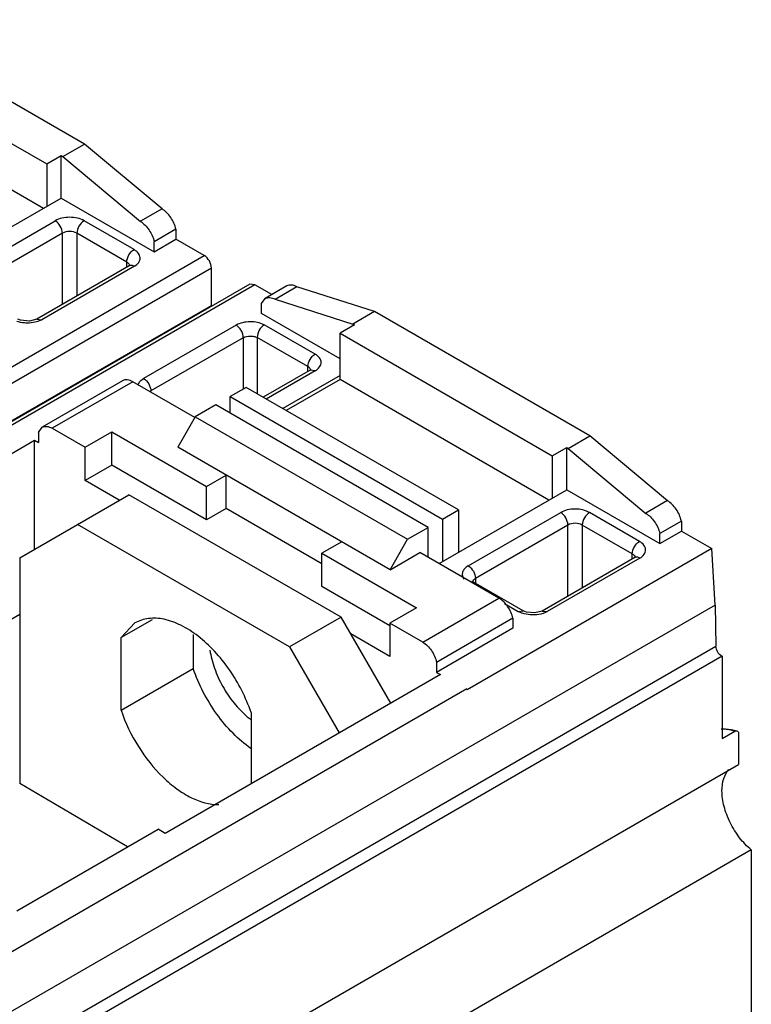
# Model space of a CAD drawing. Header units: millimetres. Extents: x 24 to 183, y 39 to 250.
# Tile 6 of 6: x 148 to 183, y 172 to 221. Entities that reach past the tile are written whole.
import ezdxf

# ---------------------------------------------------------------- set-up
doc = ezdxf.new("R2010")
doc.units = ezdxf.units.MM
doc.header["$LTSCALE"] = 18.806465
doc.layers.get('0').update_dxf_attribs({"linetype": 'CONTINUOUS'})

msp = doc.modelspace()

# ---------------------------------------------------------------- linework, layer by layer
at = {"color": 7, "linetype": 'Continuous'}
for p, q in [((150.849, 214.514), (140.303, 220.603)), ((138.611, 219.539), (149.006, 213.538)), ((148.838, 211.364), (138.611, 217.269)), ((149.789, 213.902), (150.849, 214.514)), ((154.649, 211.334), (150.849, 214.514)), ((149.006, 213.538), (149.713, 213.946)), ((149.713, 211.87), (149.713, 213.946)), ((149.713, 213.946), (149.789, 213.902)), ((149.789, 213.902), (153.591, 210.72)), ((149.006, 213.538), (149.006, 211.461)), ((143.462, 208.261), (149.713, 211.87)), ((149.713, 211.87), (154.265, 209.241)), ((154.651, 211.346), (153.593, 210.732)), ((144.89, 208.146), (149.416, 210.759)), ((153.276, 209.347), (150.83, 210.759)), ((155.326, 210.344), (154.265, 209.731)), ((155.326, 210.344), (155.326, 209.854)), ((149.769, 210.147), (145.244, 207.534)), ((149.769, 206.662), (149.769, 210.147)), ((150.476, 210.147), (150.476, 207.07)), ((152.922, 208.735), (150.476, 210.147)), ((154.265, 209.241), (155.326, 209.854)), ((154.265, 209.241), (154.265, 209.731)), ((156.713, 209.053), (155.326, 209.854)), ((107.039, 180.373), (156.713, 209.053)), ((157.067, 208.44), (107.393, 179.761)), ((153.039, 208.549), (148.51, 205.935)), ((153.293, 208.527), (148.757, 205.908)), ((152.922, 208.482), (152.922, 208.735)), ((153.081, 208.581), (153.036, 208.547)), ((157.067, 206.615), (157.067, 208.44)), ((158.938, 207.649), (109.264, 178.969)), ((159.188, 207.624), (109.514, 178.945)), ((159.188, 207.624), (158.938, 207.649)), ((160.023, 207.142), (159.188, 207.624)), ((160.756, 207.565), (159.696, 206.953)), ((160.185, 206.925), (161.248, 207.537)), ((165.052, 206.315), (161.25, 207.522)), ((159.515, 206.7), (159.696, 206.953)), ((160.187, 206.912), (163.991, 205.702)), ((107.393, 177.936), (157.067, 206.615)), ((159.515, 206.21), (159.515, 206.7)), ((148.514, 205.937), (148.757, 205.908)), ((163.36, 203.99), (159.515, 206.21)), ((165.052, 206.315), (163.991, 205.702)), ((175.598, 200.226), (165.052, 206.315)), ((158.277, 205.649), (153.741, 203.03)), ((162.144, 204.227), (159.649, 205.667)), ((164.067, 205.659), (163.36, 205.25)), ((163.991, 205.702), (164.067, 205.659)), ((158.621, 205.031), (154.104, 202.424)), ((158.621, 205.031), (158.622, 202.515)), ((159.311, 205.046), (159.311, 202.281)), ((161.79, 203.615), (159.311, 205.046)), ((163.36, 202.98), (163.36, 205.25)), ((163.36, 205.25), (173.754, 199.249)), ((161.79, 203.376), (161.79, 203.615)), ((161.894, 203.436), (161.941, 203.469)), ((161.894, 203.436), (159.602, 202.113)), ((162.144, 203.411), (159.749, 202.028)), ((163.36, 203.174), (160.562, 201.559)), ((163.36, 202.98), (160.73, 201.462)), ((162.144, 203.411), (161.894, 203.436)), ((173.587, 197.076), (163.36, 202.98)), ((152.716, 202.923), (148.771, 200.645)), ((153.216, 202.874), (149.271, 200.596)), ((156.252, 201.121), (153.216, 202.874)), ((158.764, 202.597), (157.986, 202.148)), ((169.158, 196.596), (158.764, 202.597)), ((154.104, 202.361), (154.104, 202.424)), ((157.986, 201.331), (157.986, 202.148)), ((157.986, 202.148), (168.38, 196.147)), ((157.279, 201.739), (156.275, 201.16)), ((167.673, 195.738), (157.279, 201.739)), ((156.275, 201.16), (155.417, 199.674)), ((156.275, 201.16), (166.669, 195.159)), ((148.59, 200.393), (148.771, 200.645)), ((149.271, 200.596), (150.88, 199.667)), ((148.59, 200.393), (148.59, 199.903)), ((150.88, 199.667), (152.188, 200.422)), ((152.188, 198.789), (152.188, 200.422)), ((152.188, 200.422), (156.819, 197.748)), ((174.538, 199.614), (175.598, 200.226)), ((179.398, 197.045), (175.598, 200.226)), ((134.934, 192.233), (148.405, 200.01)), ((148.405, 194.675), (148.405, 200.01)), ((148.405, 200.01), (148.59, 199.903)), ((150.88, 198.034), (150.88, 199.667)), ((165.812, 193.673), (155.417, 199.674)), ((173.754, 199.249), (174.462, 199.657)), ((174.462, 197.581), (174.462, 199.657)), ((174.462, 199.657), (174.538, 199.614)), ((174.538, 199.614), (178.34, 196.431)), ((173.754, 199.249), (173.754, 197.173)), ((152.188, 198.789), (150.88, 198.034)), ((156.819, 196.115), (152.188, 198.789)), ((156.819, 197.748), (157.786, 198.307)), ((157.786, 196.674), (157.786, 198.307)), ((152.551, 197.069), (150.88, 198.034)), ((156.819, 196.115), (156.819, 197.748)), ((147.678, 194.256), (153.025, 197.343)), ((163.409, 191.347), (153.025, 197.343)), ((168.211, 193.972), (174.462, 197.581)), ((174.462, 197.581), (179.014, 194.953)), ((179.4, 197.058), (178.342, 196.443)), ((157.786, 196.674), (156.819, 196.115)), ((162.476, 193.966), (157.786, 196.674)), ((168.38, 196.147), (169.158, 196.596)), ((169.158, 196.596), (169.158, 194.519)), ((169.639, 193.858), (174.165, 196.471)), ((178.024, 195.059), (175.579, 196.471)), ((160.891, 189.894), (150.507, 195.889)), ((168.38, 196.147), (168.38, 194.07)), ((174.518, 195.858), (169.993, 193.246)), ((174.518, 192.373), (174.518, 195.858)), ((175.225, 195.858), (175.225, 192.781)), ((177.671, 194.446), (175.225, 195.858)), ((180.074, 196.055), (179.014, 195.443)), ((180.074, 196.055), (180.074, 195.565)), ((166.669, 195.159), (167.673, 195.738)), ((167.673, 194.282), (167.673, 195.738)), ((179.014, 194.953), (180.074, 195.565)), ((179.014, 194.953), (179.014, 195.443)), ((180.074, 195.565), (181.566, 194.704)), ((163.443, 195.041), (162.476, 194.483)), ((165.812, 193.673), (166.669, 195.159)), ((162.476, 192.85), (162.476, 194.483)), ((162.476, 194.483), (167.108, 191.809)), ((165.812, 193.673), (167.27, 194.515)), ((171.142, 192.28), (167.27, 194.515)), ((181.566, 194.704), (169.579, 187.785)), ((177.671, 194.194), (177.671, 194.446)), ((181.734, 191.939), (181.566, 194.704)), ((147.678, 194.256), (147.678, 183.209)), ((177.788, 194.261), (173.259, 191.646)), ((178.041, 194.238), (173.506, 191.62)), ((177.83, 194.293), (177.784, 194.259)), ((165.8, 190.931), (162.476, 192.85)), ((172.335, 191.654), (169.889, 193.066)), ((169.993, 193.246), (169.993, 193.006)), ((181.734, 191.939), (131.706, 163.056)), ((167.408, 190.125), (171.142, 192.28)), ((171.415, 192.016), (172.085, 191.629)), ((181.734, 191.939), (181.764, 189.925)), ((147.678, 191.477), (135.288, 184.324)), ((167.108, 191.809), (165.8, 191.053)), ((172.085, 191.629), (172.335, 191.654)), ((173.263, 191.648), (173.506, 191.62)), ((154.156, 191.224), (152.64, 190.348)), ((153.322, 191.062), (152.64, 190.348)), ((163.409, 191.347), (160.891, 189.894)), ((165.842, 187.134), (163.409, 191.347)), ((165.8, 191.053), (165.8, 189.42)), ((167.408, 190.125), (165.8, 191.053)), ((171.823, 191.291), (168.089, 189.135)), ((171.823, 191.291), (171.823, 190.801)), ((156.175, 190.493), (156.175, 188.831)), ((165.8, 189.42), (163.883, 190.527)), ((171.823, 190.801), (168.089, 188.646)), ((152.64, 186.789), (152.64, 190.348)), ((131.736, 161.042), (181.764, 189.925)), ((160.891, 189.894), (163.324, 185.68)), ((182.068, 189.43), (132.04, 160.547)), ((168.089, 189.135), (168.089, 188.646)), ((182.068, 189.43), (182.068, 185.402)), ((152.64, 186.789), (156.175, 188.831)), ((168.274, 188.538), (154.804, 180.761)), ((168.089, 188.646), (168.274, 188.538)), ((169.578, 187.832), (131.535, 165.868)), ((169.578, 187.832), (169.581, 187.785)), ((159.004, 186.674), (159.004, 183.186)), ((182.068, 185.402), (182.69, 185.761)), ((182.867, 185.653), (182.867, 184.138)), ((137.697, 158.059), (182.867, 184.138)), ((152.961, 180.106), (147.678, 183.209)), ((147.535, 176.973), (154.451, 180.966)), ((154.804, 180.761), (154.451, 180.966)), ((183.498, 179.947), (138.329, 153.868)), ((183.498, 179.947), (183.498, 82.272))]:
    msp.add_line(p, q, dxfattribs=at)
for points in [[(153.08, 208.573), (153.084, 208.583), (153.081, 208.581)], [(148.514, 205.937), (148.165, 205.843), (147.712, 205.888), (147.586, 205.943)], [(177.829, 194.284), (177.833, 194.294), (177.83, 194.293)], [(173.263, 191.648), (172.892, 191.553), (172.487, 191.592), (172.335, 191.654)]]:
    msp.add_lwpolyline(points, dxfattribs=at)
for centre, radius, start, end in [((153.126, 208.4), 0.173, 109.106, 119.9406), ((177.875, 194.112), 0.173, 109.1155, 119.9407), ((161.466, 189.613), 4.105, 229.9044, 233.1892)]:
    msp.add_arc(centre, radius, start, end, dxfattribs=at)
for points, knots in [([(155.326, 210.344), (155.282, 210.548), (155.148, 210.843), (154.886, 211.157), (154.731, 211.286), (154.649, 211.334)], [0, 0, 0, 0, 0.512292, 0.767386, 1, 1, 1, 1]), ([(150.83, 210.759), (150.73, 210.817), (150.496, 210.902), (150.123, 210.942), (149.75, 210.902), (149.516, 210.817), (149.416, 210.759)], [0, 0, 0, 0, 0.237241, 0.499996, 0.762754, 1, 1, 1, 1]), ([(149.769, 210.147), (149.769, 210.268), (149.686, 210.507), (149.521, 210.698), (149.416, 210.759)], [0, 0, 0, 0, 0.500001, 1, 1, 1, 1]), ([(150.83, 210.759), (150.725, 210.698), (150.559, 210.507), (150.476, 210.268), (150.476, 210.147)], [0, 0, 0, 0, 0.499998, 1, 1, 1, 1]), ([(153.591, 210.72), (153.673, 210.672), (153.827, 210.543), (154.088, 210.23), (154.222, 209.935), (154.265, 209.731)], [0, 0, 0, 0, 0.232781, 0.487899, 1, 1, 1, 1]), ([(150.476, 210.147), (150.371, 210.207), (150.123, 210.255), (149.874, 210.207), (149.769, 210.147)], [0, 0, 0, 0, 0.500001, 1, 1, 1, 1]), ([(152.922, 208.735), (152.922, 208.856), (153.005, 209.095), (153.171, 209.287), (153.276, 209.347)], [0, 0, 0, 0, 0.499998, 1, 1, 1, 1]), ([(153.293, 208.527), (153.374, 208.575), (153.512, 208.688), (153.601, 208.94), (153.501, 209.19), (153.359, 209.3), (153.276, 209.347)], [0, 0, 0, 0, 0.272845, 0.497202, 0.723316, 1, 1, 1, 1]), ([(157.067, 208.44), (157.067, 208.561), (156.984, 208.801), (156.818, 208.992), (156.713, 209.053)], [0, 0, 0, 0, 0.500001, 1, 1, 1, 1]), ([(152.922, 208.735), (152.942, 208.723), (153.007, 208.679), (153.06, 208.609), (153.069, 208.553)], [0, 0, 0, 0, 0.289144, 1, 1, 1, 1]), ([(153.293, 208.527), (153.273, 208.537), (153.205, 208.57), (153.121, 208.581), (153.069, 208.563)], [0, 0, 0, 0, 0.287322, 1, 1, 1, 1]), ([(161.25, 207.522), (161.169, 207.569), (161.004, 207.63), (160.823, 207.604), (160.756, 207.565)], [0, 0, 0, 0, 0.548619, 1, 1, 1, 1]), ([(159.696, 206.953), (159.762, 206.991), (159.942, 207.018), (160.106, 206.957), (160.187, 206.912)], [0, 0, 0, 0, 0.451667, 1, 1, 1, 1]), ([(148.757, 205.908), (148.742, 205.9), (148.679, 205.867), (148.612, 205.84), (148.56, 205.823)], [0, 0, 0, 0, 0.238914, 1, 1, 1, 1]), ([(148.05, 205.747), (148.004, 205.747), (147.83, 205.754), (147.655, 205.787), (147.533, 205.83)], [0, 0, 0, 0, 0.257743, 1, 1, 1, 1]), ([(148.56, 205.823), (148.521, 205.81), (148.354, 205.765), (148.18, 205.747), (148.05, 205.747)], [0, 0, 0, 0, 0.241249, 1, 1, 1, 1]), ([(159.649, 205.667), (159.547, 205.718), (159.318, 205.79), (158.958, 205.823), (158.6, 205.781), (158.375, 205.703), (158.277, 205.649)], [0, 0, 0, 0, 0.241312, 0.502457, 0.762674, 1, 1, 1, 1]), ([(158.621, 205.031), (158.621, 205.09), (158.606, 205.214), (158.53, 205.387), (158.421, 205.539), (158.327, 205.62), (158.277, 205.649)], [0, 0, 0, 0, 0.239359, 0.501968, 0.763972, 1, 1, 1, 1]), ([(159.649, 205.667), (159.547, 205.604), (159.389, 205.407), (159.311, 205.168), (159.311, 205.046)], [0, 0, 0, 0, 0.497166, 1, 1, 1, 1]), ([(158.621, 205.031), (158.723, 205.088), (158.907, 205.124), (159.142, 205.104), (159.259, 205.071), (159.311, 205.046)], [0, 0, 0, 0, 0.493639, 0.755764, 1, 1, 1, 1]), ([(161.79, 203.615), (161.79, 203.736), (161.873, 203.975), (162.039, 204.167), (162.144, 204.227)], [0, 0, 0, 0, 0.500002, 1, 1, 1, 1]), ([(162.144, 203.411), (162.226, 203.458), (162.368, 203.567), (162.467, 203.819), (162.368, 204.071), (162.226, 204.179), (162.144, 204.227)], [0, 0, 0, 0, 0.275396, 0.499999, 0.724603, 1, 1, 1, 1]), ([(161.932, 203.449), (161.928, 203.465), (161.901, 203.535), (161.84, 203.586), (161.79, 203.615)], [0, 0, 0, 0, 0.221109, 1, 1, 1, 1]), ([(153.216, 202.874), (153.134, 202.922), (152.968, 202.99), (152.784, 202.962), (152.716, 202.923)], [0, 0, 0, 0, 0.550873, 1, 1, 1, 1]), ([(153.472, 202.706), (153.479, 202.737), (153.531, 202.872), (153.646, 202.974), (153.741, 203.03)], [0, 0, 0, 0, 0.222585, 1, 1, 1, 1]), ([(153.741, 203.03), (153.847, 202.971), (153.978, 202.823), (154.076, 202.602), (154.104, 202.481), (154.104, 202.424)], [0, 0, 0, 0, 0.500073, 0.764035, 1, 1, 1, 1]), ([(148.771, 200.645), (148.838, 200.684), (149.023, 200.712), (149.188, 200.644), (149.271, 200.596)], [0, 0, 0, 0, 0.449127, 1, 1, 1, 1]), ([(180.074, 196.055), (180.031, 196.26), (179.897, 196.555), (179.635, 196.869), (179.48, 196.997), (179.398, 197.045)], [0, 0, 0, 0, 0.512292, 0.767386, 1, 1, 1, 1]), ([(175.579, 196.471), (175.478, 196.529), (175.245, 196.613), (174.872, 196.654), (174.498, 196.613), (174.265, 196.529), (174.165, 196.471)], [0, 0, 0, 0, 0.237241, 0.499996, 0.762754, 1, 1, 1, 1]), ([(174.518, 195.858), (174.518, 195.979), (174.435, 196.219), (174.269, 196.41), (174.165, 196.471)], [0, 0, 0, 0, 0.500001, 1, 1, 1, 1]), ([(175.579, 196.471), (175.474, 196.41), (175.308, 196.219), (175.225, 195.979), (175.225, 195.858)], [0, 0, 0, 0, 0.499998, 1, 1, 1, 1]), ([(178.34, 196.431), (178.421, 196.383), (178.576, 196.255), (178.837, 195.941), (178.97, 195.647), (179.014, 195.443)], [0, 0, 0, 0, 0.232781, 0.487899, 1, 1, 1, 1]), ([(175.225, 195.858), (175.12, 195.919), (174.872, 195.967), (174.623, 195.919), (174.518, 195.858)], [0, 0, 0, 0, 0.500001, 1, 1, 1, 1]), ([(177.671, 194.446), (177.671, 194.567), (177.754, 194.807), (177.919, 194.998), (178.024, 195.059)], [0, 0, 0, 0, 0.499998, 1, 1, 1, 1]), ([(178.041, 194.238), (178.123, 194.286), (178.26, 194.399), (178.349, 194.652), (178.25, 194.902), (178.107, 195.011), (178.024, 195.059)], [0, 0, 0, 0, 0.272844, 0.497203, 0.723316, 1, 1, 1, 1]), ([(177.671, 194.446), (177.691, 194.435), (177.756, 194.391), (177.809, 194.32), (177.818, 194.265)], [0, 0, 0, 0, 0.289145, 1, 1, 1, 1]), ([(169.639, 193.858), (169.573, 193.82), (169.458, 193.734), (169.347, 193.56), (169.339, 193.365), (169.401, 193.253), (169.441, 193.204)], [0, 0, 0, 0, 0.290853, 0.536234, 0.759457, 1, 1, 1, 1]), ([(169.639, 193.858), (169.744, 193.797), (169.91, 193.606), (169.993, 193.367), (169.993, 193.246)], [0, 0, 0, 0, 0.499999, 1, 1, 1, 1]), ([(178.041, 194.238), (178.022, 194.249), (177.954, 194.282), (177.87, 194.293), (177.818, 194.275)], [0, 0, 0, 0, 0.287316, 1, 1, 1, 1]), ([(169.829, 193.111), (169.826, 193.116), (169.847, 193.092), (169.86, 193.085), (169.879, 193.072), (169.889, 193.066)], [0, 0, 0, 0, 0.220328, 0.541017, 1, 1, 1, 1]), ([(169.993, 193.246), (169.974, 193.235), (169.914, 193.195), (169.863, 193.132), (169.851, 193.081)], [0, 0, 0, 0, 0.286694, 1, 1, 1, 1]), ([(171.823, 191.291), (171.779, 191.496), (171.606, 191.876), (171.313, 192.181), (171.142, 192.28)], [0, 0, 0, 0, 0.51475, 1, 1, 1, 1]), ([(172.281, 191.541), (172.264, 191.547), (172.196, 191.572), (172.131, 191.603), (172.085, 191.629)], [0, 0, 0, 0, 0.260682, 1, 1, 1, 1]), ([(172.799, 191.459), (172.754, 191.459), (172.579, 191.466), (172.404, 191.499), (172.281, 191.541)], [0, 0, 0, 0, 0.257699, 1, 1, 1, 1]), ([(173.309, 191.535), (173.27, 191.522), (173.103, 191.476), (172.93, 191.458), (172.799, 191.459)], [0, 0, 0, 0, 0.241272, 1, 1, 1, 1]), ([(173.506, 191.62), (173.491, 191.611), (173.428, 191.578), (173.361, 191.552), (173.309, 191.535)], [0, 0, 0, 0, 0.238875, 1, 1, 1, 1]), ([(159.004, 186.674), (158.879, 187.044), (158.571, 187.77), (157.97, 188.781), (157.252, 189.681), (156.455, 190.421), (155.622, 190.961), (154.791, 191.272), (154.001, 191.33), (153.522, 191.178), (153.322, 191.062)], [0, 0, 0, 0, 0.147281, 0.296892, 0.443106, 0.580804, 0.705843, 0.816078, 0.91243, 1, 1, 1, 1]), ([(167.408, 190.125), (167.58, 190.026), (167.872, 189.721), (168.045, 189.341), (168.089, 189.135)], [0, 0, 0, 0, 0.48525, 1, 1, 1, 1]), ([(156.992, 189.739), (157.036, 189.435), (157.196, 188.817), (157.597, 187.94), (158.139, 187.137), (158.584, 186.674), (158.822, 186.473)], [0, 0, 0, 0, 0.241476, 0.497942, 0.755534, 1, 1, 1, 1]), ([(182.068, 189.43), (181.979, 189.473), (181.837, 189.628), (181.765, 189.824), (181.764, 189.925)], [0, 0, 0, 0, 0.49373, 1, 1, 1, 1]), ([(158.995, 184.921), (158.682, 185.139), (158.078, 185.659), (157.031, 186.91), (156.443, 188.038), (156.175, 188.831)], [0, 0, 0, 0, 0.234272, 0.486094, 1, 1, 1, 1]), ([(152.64, 186.789), (152.849, 186.168), (153.42, 184.986), (154.421, 183.72), (155.352, 182.93), (156.232, 182.386), (156.971, 182.161), (157.434, 182.168)], [0, 0, 0, 0, 0.280736, 0.556683, 0.684464, 0.801736, 1, 1, 1, 1]), ([(182.69, 185.761), (182.633, 185.779), (182.415, 185.839), (182.188, 185.867), (182.021, 185.864)], [0, 0, 0, 0, 0.263467, 1, 1, 1, 1]), ([(182.064, 185.885), (182.123, 185.887), (182.371, 185.885), (182.617, 185.836), (182.796, 185.78)], [0, 0, 0, 0, 0.241008, 1, 1, 1, 1]), ([(182.69, 185.761), (182.699, 185.766), (182.732, 185.782), (182.771, 185.788), (182.796, 185.78)], [0, 0, 0, 0, 0.286144, 1, 1, 1, 1]), ([(182.796, 185.78), (182.818, 185.774), (182.86, 185.735), (182.867, 185.682), (182.867, 185.653)], [0, 0, 0, 0, 0.447011, 1, 1, 1, 1]), ([(182.063, 182.847), (182.063, 183.049), (182.106, 183.423), (182.288, 183.762), (182.406, 183.884)], [0, 0, 0, 0, 0.543259, 1, 1, 1, 1]), ([(183.498, 179.947), (183.286, 180.124), (182.896, 180.543), (182.445, 181.269), (182.145, 182.05), (182.063, 182.591), (182.063, 182.847)], [0, 0, 0, 0, 0.249548, 0.512112, 0.768238, 1, 1, 1, 1])]:
    msp.add_open_spline(points, degree=3, knots=knots, dxfattribs=at)
for points in [[(154.104, 202.424), (154.087, 202.413), (154.07, 202.401), (154.054, 202.388)], [(169.889, 193.066), (169.865, 193.08), (169.836, 193.088), (169.808, 193.089)]]:
    msp.add_open_spline(points, degree=3, dxfattribs=at)

doc.saveas('drawing.dxf')
